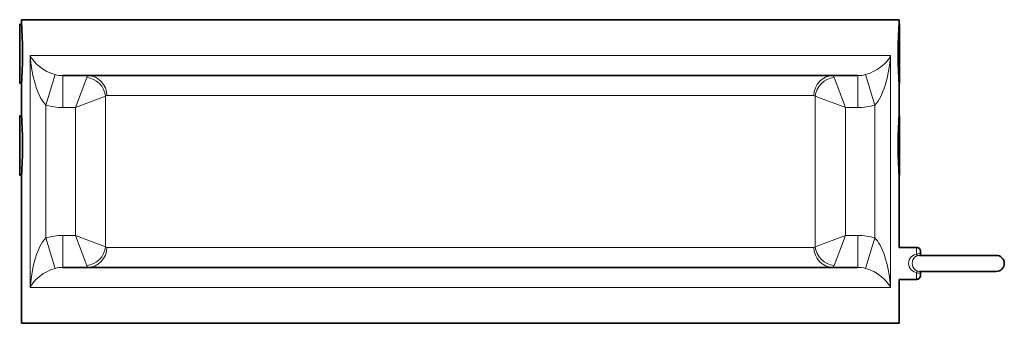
# Model space of a CAD drawing. Extents: x 163 to 1006, y 61 to 818.
# Tile 3 of 5: x 760 to 1006, y 382 to 458. Entities that reach past the tile are written whole.
import ezdxf

# ---------------------------------------------------------------- set-up
doc = ezdxf.new("R2010")
doc.units = 0

msp = doc.modelspace()

# ---------------------------------------------------------------- linework, layer by layer
at = {"color": 7, "lineweight": 35, "ltscale": 0.022953}
for p, q in [((759.542114, 456.581879), (759.542114, 457.5)), ((980.113159, 443.418121), (980.113159, 442.5)), ((759.542114, 433.581879), (759.542114, 434.5)), ((980.113159, 420.418121), (980.113159, 419.5))]:
    msp.add_line(p, q, dxfattribs=at)
at = {"color": 7, "lineweight": 35, "ltscale": 0.01763}
for p, q in [((760.040771, 457.001343), (759.542114, 457.5)), ((760.040771, 442.998657), (759.542114, 442.5))]:
    msp.add_line(p, q, dxfattribs=at)
at = {"color": 7, "lineweight": 35}
for p, q in [((760.007874, 458.5), (817.271057, 458.5)), ((817.271057, 458.5), (980.007874, 458.5)), ((770.328369, 444.5), (819.668213, 444.5)), ((819.668213, 444.5), (969.687378, 444.5)), ((760.007874, 419.5), (760.007874, 382.5)), ((770.328369, 396.5), (819.668213, 396.5)), ((819.668213, 396.5), (969.687378, 396.5)), ((760.007874, 382.5), (817.271057, 382.5)), ((817.271057, 382.5), (980.007874, 382.5))]:
    msp.add_line(p, q, dxfattribs=at)
at = {"color": 7, "lineweight": 35, "ltscale": 0.025}
for p, q in [((760.007874, 458.5), (760.007874, 457.5)), ((980.007874, 458.5), (980.007874, 457.5))]:
    msp.add_line(p, q, dxfattribs=at)
at = {"color": 7, "lineweight": 35, "ltscale": 0.003998}
for p, q in [((980.000122, 457.386902), (980.113159, 457.5)), ((980.000122, 442.613098), (980.113159, 442.5))]:
    msp.add_line(p, q, dxfattribs=at)
at = {"color": 7, "lineweight": 35, "ltscale": 0.352047}
for p, q in [((980.113159, 457.5), (980.113159, 443.418121)), ((759.542114, 442.5), (759.542114, 456.581879)), ((980.113159, 434.5), (980.113159, 420.418121)), ((759.542114, 419.5), (759.542114, 433.581879))]:
    msp.add_line(p, q, dxfattribs=at)
at = {"color": 7, "lineweight": 13}
for p, q in [((762.188171, 391.5), (762.188171, 449.5)), ((762.188171, 449.5), (817.271057, 449.5)), ((817.271057, 449.5), (977.827576, 449.5)), ((977.827576, 391.5), (977.827576, 449.5)), ((781.38385, 439.5), (824.941895, 439.5)), ((824.941895, 439.5), (958.631897, 439.5)), ((766.108887, 403.864868), (766.108887, 437.135132)), ((781.063354, 401.661346), (781.063354, 439.338654)), ((958.952393, 439.338654), (958.952393, 401.661346)), ((973.90686, 403.864868), (973.90686, 437.135132)), ((773.493652, 404.5), (773.493652, 436.5)), ((966.522095, 436.5), (966.522095, 404.5)), ((781.38385, 401.5), (824.941895, 401.5)), ((824.941895, 401.5), (958.631897, 401.5)), ((762.188171, 391.5), (817.271057, 391.5)), ((817.271057, 391.5), (977.827576, 391.5))]:
    msp.add_line(p, q, dxfattribs=at)
at = {"color": 7, "lineweight": 13, "ltscale": 0.199125}
for p, q in [((768.463013, 444.744293), (766.108887, 437.135132)), ((971.552734, 444.744293), (973.90686, 437.135132)), ((768.463013, 396.255707), (766.108887, 403.864868)), ((971.552734, 396.255707), (973.90686, 403.864868))]:
    msp.add_line(p, q, dxfattribs=at)
at = {"color": 7, "lineweight": 13, "ltscale": 0.2}
for p, q in [((770.328369, 444.5), (770.328369, 436.5)), ((969.687378, 444.5), (969.687378, 436.5)), ((770.328369, 396.5), (770.328369, 404.5)), ((969.687378, 396.5), (969.687378, 404.5))]:
    msp.add_line(p, q, dxfattribs=at)
at = {"color": 7, "lineweight": 35, "ltscale": 0.2}
for p, q in [((760.007874, 442.5), (760.007874, 434.5)), ((980.007874, 442.5), (980.007874, 434.5))]:
    msp.add_line(p, q, dxfattribs=at)
at = {"color": 7, "lineweight": 13, "ltscale": 0.202112}
for p, q in [((773.493652, 436.5), (776.332275, 444.069733)), ((966.522095, 436.5), (963.683472, 444.069733)), ((773.493652, 404.5), (776.332275, 396.930267)), ((966.522095, 404.5), (963.683472, 396.930267))]:
    msp.add_line(p, q, dxfattribs=at)
at = {"color": 7, "lineweight": 13, "ltscale": 0.202111}
for p, q in [((773.493652, 436.5), (781.063354, 439.338654)), ((966.522095, 436.5), (958.952393, 439.338654)), ((773.493652, 404.5), (781.063354, 401.661346)), ((966.522095, 404.5), (958.952393, 401.661346))]:
    msp.add_line(p, q, dxfattribs=at)
at = {"color": 7, "lineweight": 35, "ltscale": 0.017568}
for p, q in [((760.039001, 434.003082), (759.542114, 434.5)), ((760.039001, 419.996918), (759.542114, 419.5))]:
    msp.add_line(p, q, dxfattribs=at)
at = {"color": 7, "lineweight": 13, "ltscale": 0.079132}
for p, q in [((773.493652, 436.5), (770.328369, 436.5)), ((969.687378, 436.5), (966.522095, 436.5)), ((773.493652, 404.5), (770.328369, 404.5)), ((969.687378, 404.5), (966.522095, 404.5))]:
    msp.add_line(p, q, dxfattribs=at)
at = {"color": 7, "lineweight": 35, "ltscale": 0.003984}
for p, q in [((980.000488, 434.387299), (980.113159, 434.5)), ((980.000488, 419.612701), (980.113159, 419.5))]:
    msp.add_line(p, q, dxfattribs=at)
at = {"color": 7, "lineweight": 35, "ltscale": 0.45}
msp.add_line((980.007874, 419.5), (980.007874, 401.5), dxfattribs=at)
at = {"color": 7, "lineweight": 35, "ltscale": 0.108977}
for p, q in [((980.007874, 401.5), (984.366943, 401.5)), ((980.007874, 393.5), (984.366943, 393.5))]:
    msp.add_line(p, q, dxfattribs=at)
at = {"color": 7, "lineweight": 13, "ltscale": 0.042172}
for p, q in [((984.366943, 401.5), (984.366943, 399.81311)), ((984.366943, 395.18689), (984.366943, 393.5))]:
    msp.add_line(p, q, dxfattribs=at)
at = {"color": 7, "lineweight": 35, "ltscale": 0.015}
msp.add_line((985.366943, 400.5), (985.366943, 399.899994), dxfattribs=at)
at = {"color": 7, "lineweight": 35, "ltscale": 0.231111}
for p, q in [((985.122498, 399.5), (994.366943, 399.5)), ((985.122498, 395.5), (994.366943, 395.5))]:
    msp.add_line(p, q, dxfattribs=at)
at = {"color": 7, "lineweight": 35, "ltscale": 0.25}
for p, q in [((1004.366943, 399.5), (994.366943, 399.5)), ((1004.366943, 395.5), (994.366943, 395.5)), ((1004.366943, 395.5), (994.366943, 395.5))]:
    msp.add_line(p, q, dxfattribs=at)
at = {"color": 7, "lineweight": 35, "ltscale": 0.015001}
msp.add_line((985.366943, 395.100037), (985.366943, 394.5), dxfattribs=at)
at = {"color": 7, "lineweight": 35, "ltscale": 0.222469}
msp.add_line((985.468201, 395.5), (994.366943, 395.5), dxfattribs=at)
at = {"color": 7, "lineweight": 35, "ltscale": 0.275}
msp.add_line((980.007874, 393.5), (980.007874, 382.5), dxfattribs=at)
at = {"color": 7, "lineweight": 13}
for points in [[(766.108887, 437.135132), (765.773926, 437.483093), (765.471069, 437.862213), (765.153687, 438.327423), (764.865662, 438.812592), (764.425415, 439.680664), (764.043579, 440.574036), (763.69574, 441.524628), (763.390442, 442.49292), (762.949219, 444.200653), (762.608032, 445.928955), (762.357544, 447.670959), (762.188171, 449.5)], [(768.463013, 444.744293), (767.878052, 444.924133), (767.334717, 445.127747), (766.380188, 445.568237), (765.542236, 446.04541), (764.5271, 446.756348), (763.682983, 447.494446), (762.992493, 448.251801), (762.447876, 449.024536), (762.188171, 449.5)], [(977.827576, 449.5), (977.387329, 448.743164), (976.8078, 447.995575), (976.156433, 447.326324), (975.382629, 446.674194), (974.473877, 446.045654), (973.667664, 445.584839), (972.734314, 445.149567), (972.166504, 444.934082), (971.552734, 444.744293)], [(977.827576, 449.5), (977.641846, 447.535065), (977.34668, 445.580261), (976.985901, 443.853638), (976.523254, 442.15329), (976.247681, 441.314911), (975.937683, 440.487457), (975.397095, 439.279785), (975.0849, 438.697327), (974.737427, 438.136292), (974.349487, 437.61087), (973.90686, 437.135132)], [(762.188171, 391.5), (762.299805, 392.809204), (762.558105, 394.768707), (762.929688, 396.712708), (763.191772, 397.792053), (763.496521, 398.859863), (763.77002, 399.690613), (764.077026, 400.509918), (764.617188, 401.717316), (764.92926, 402.299896), (765.276489, 402.860962), (765.809326, 403.557129), (766.108887, 403.864838)], [(973.90686, 403.864838), (974.241577, 403.517151), (974.543335, 403.139526), (974.860107, 402.67569), (975.147583, 402.191895), (975.731567, 401.005341), (976.216431, 399.773621), (976.623169, 398.514252), (976.964233, 397.236359), (977.247498, 395.944519), (977.477417, 394.644257), (977.657227, 393.337463), (977.827576, 391.5)], [(984.366943, 399.81311), (984.664429, 399.912292), (984.939453, 399.941528), (985.187622, 399.906677), (985.320496, 399.866699), (985.341248, 399.864075), (985.348938, 399.86496), (985.357544, 399.86908), (985.363037, 399.876495), (985.366943, 399.899994)], [(982.366882, 397.5), (982.4104, 397.945343), (982.538757, 398.37149), (982.746216, 398.761658), (983.021606, 399.100281), (983.356079, 399.381866), (983.737854, 399.601563), (984.366943, 399.81311)], [(982.366882, 397.5), (982.4104, 397.054688), (982.538757, 396.628571), (982.746155, 396.238373), (983.021606, 395.899719), (983.356079, 395.618164), (983.737793, 395.398468), (984.366943, 395.18689)], [(983.289978, 397.5), (983.332581, 397.95816), (983.458923, 398.388885), (983.66449, 398.768158), (983.992615, 399.118805), (984.400085, 399.356171), (984.613831, 399.427582)], [(983.289978, 397.5), (983.332581, 397.04187), (983.458923, 396.611145), (983.66449, 396.231842), (983.928894, 395.934692), (984.249939, 395.713409), (984.613831, 395.572418)], [(762.188171, 391.5), (762.465149, 392.003906), (762.803955, 392.504364), (763.524536, 393.34671), (764.430115, 394.166656), (764.957825, 394.565277), (765.540222, 394.953308), (766.354431, 395.418457), (767.278809, 395.849365), (767.846924, 396.065216), (768.463013, 396.255707)], [(971.552734, 396.255707), (972.141663, 396.074585), (972.686401, 395.870087), (973.639893, 395.429626), (974.476868, 394.952515), (975.502808, 394.232452), (976.356323, 393.482391), (977.03418, 392.734558), (977.568604, 391.974243), (977.827576, 391.5)], [(985.366943, 395.100006), (985.363403, 395.122772), (985.353577, 395.133392), (985.339661, 395.135864), (985.319214, 395.132965), (985.254211, 395.113312), (984.958252, 395.058929), (984.741699, 395.072968), (984.366943, 395.18689)]]:
    msp.add_lwpolyline(points, dxfattribs=at)
at = {"color": 7, "lineweight": 35}
for centre, radius, start, end in [((650.085449, 450.001038), 110.17793, 359.999454, 3.901681), ((1089.930786, 450.001038), 110.178456, 176.097453, 180.000528), ((650.085144, 449.998962), 110.178234, 356.098327, 0.00054), ((1089.932373, 449.999023), 110.179969, 179.999486, 183.902656), ((644.267578, 426.989532), 115.983676, 0.005169, 3.711941), ((1095.732544, 426.98999), 115.968015, 176.286964, 179.995046), ((644.269104, 427.010406), 115.98218, 356.28724, 359.994861), ((1095.732788, 427.01004), 115.968284, 180.004954, 183.713036), ((984.366943, 400.5), 1, 359.99999, 90.000003), ((986.176758, 399.889801), 0.80948, 179.279844, 208.768233), ((986.17688, 399.889801), 0.80959, 179.279516, 208.772727), ((1004.366943, 397.5), 2, 360, 90.000003), ((1004.366943, 397.5), 2, 269.999997, 0), ((986.176758, 395.110199), 0.80948, 151.231767, 180.720156), ((986.17688, 395.110199), 0.80959, 151.227287, 180.720484), ((984.366943, 394.5), 1, 269.999997, 0.00001)]:
    msp.add_arc(centre, radius, start, end, dxfattribs=at)
at = {"color": 7, "lineweight": 13}
for centre, radius, start, end in [((770.312561, 451.638), 7.137769, 254.981402, 270.127012), ((969.703186, 451.638), 7.137772, 269.87299, 285.018593), ((770.319275, 450.781647), 14.28146, 252.853245, 270.036457), ((969.696472, 450.781677), 14.281511, 269.963531, 287.146723), ((770.319275, 390.218201), 14.281626, 89.963427, 107.146482), ((969.696289, 390.218628), 14.281219, 72.852341, 90.035895), ((985.147827, 397.516144), 1.98431, 90.731878, 105.607941), ((770.312561, 389.362), 7.137773, 89.872988, 105.018584), ((969.703186, 389.362), 7.137773, 74.981407, 90.12701), ((985.147827, 397.483856), 1.984311, 254.392066, 269.268129)]:
    msp.add_arc(centre, radius, start, end, dxfattribs=at)
for centre, major_axis, ratio, start_param, end_param in [((776.79364, 435.785797), (0.125854, -8.714203), 0.127037, 3.1397691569, 3.4553032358), ((776.6698, 439.5), (0, 5), 0.942809, 4.7123889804, 6.2831814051), ((963.345947, 439.5), (0, 5), 0.942809, 0.0000048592, 1.5707963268), ((963.222107, 435.785797), (-0.125854, -8.714203), 0.127037, 2.8278822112, 3.1434160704), ((776.332275, 439.338654), (3.535522, -3.535522), 0.900274, 0.8378304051, 2.3037631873), ((963.683472, 439.338654), (-3.535522, -3.535522), 0.900274, 3.9794217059, 5.4453545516), ((781.502136, 436.229126), (0.131897, -3.270599), 0.321133, 3.128657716, 3.4440433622), ((958.513611, 436.229034), (-0.131897, -3.270691), 0.321129, 2.8391458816, 3.1545277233), ((776.332275, 401.661346), (-3.535522, -3.535522), 0.900274, 0.8378290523, 2.303761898), ((776.6698, 401.5), (0, 5), 0.942809, 3.1415975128, 4.7123889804), ((781.502136, 404.770966), (-0.131897, -3.270691), 0.321129, 5.980738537, 6.2961203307), ((963.345947, 401.5), (0, 5), 0.942809, 1.5707963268, 3.1415887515), ((958.513611, 404.770874), (0.131897, -3.270599), 0.321133, 6.2702503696, 6.5856360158), ((963.683472, 401.661346), (3.535522, -3.535522), 0.900274, 3.9794230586, 5.4453558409), ((984.366943, 400.391388), (0.266663, -0.963806), 0.18571, 5.3035692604, 6.180513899), ((776.79364, 405.214203), (-0.125854, -8.714203), 0.127037, 5.9694748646, 6.285008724), ((963.222107, 405.214203), (0.125854, -8.714203), 0.127037, 6.2813618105, 6.5968958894), ((984.366943, 394.608612), (-0.266663, -0.963806), 0.185711, 3.2442646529, 4.1212088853)]:
    msp.add_ellipse(centre, major_axis=major_axis, ratio=ratio, start_param=start_param, end_param=end_param, dxfattribs=at)

doc.saveas('drawing.dxf')
